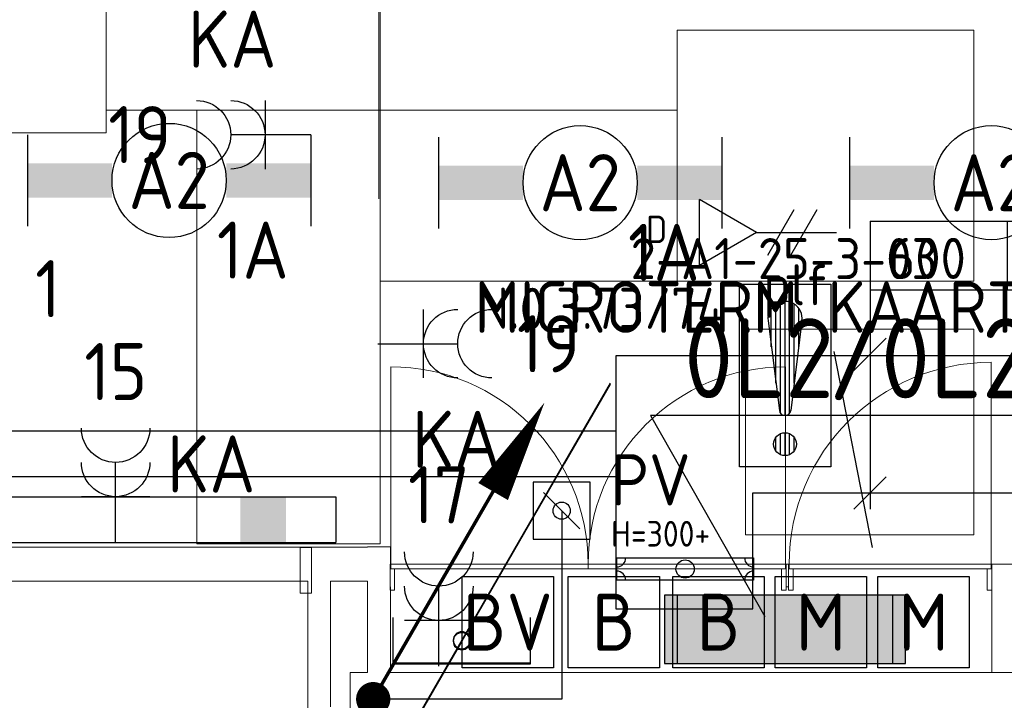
# Model space of a CAD drawing. Header units: millimetres. Extents: x -39149 to 267781, y -2340 to 58540.
# Tile 77 of 244: x 5638 to 9950, y 35704 to 38685. Entities that reach past the tile are written whole.
import ezdxf
from ezdxf.enums import TextEntityAlignment as Align

# ---------------------------------------------------------------- set-up
doc = ezdxf.new("R2010")
doc.units = ezdxf.units.MM
doc.header["$LTSCALE"] = 100
doc.header["$MEASUREMENT"] = 0
for name, pattern in [('B0605', [141, 70, -35, 1, -35]), ('B0701', [46.823999, 31.199999, -15.624]), ('E_GOOT2', [2000, 1000, 1000])]:
    doc.linetypes.add(name, pattern=pattern)
for name, color, linetype in [('00  Bestaand', 7, 'Continuous'), ('00  Bestaand Deuren', 7, 'Continuous'), ('00  Bestaande kolommen', 7, 'Continuous'), ('000025--', 2, 'Continuous'), ('00ATT025', 2, 'Continuous'), ('82 Interieur', 7, 'Continuous'), ('A Stramien', 7, 'Continuous'), ('AL$1A---_ALGEMEEN', 8, 'Continuous'), ('AL$1A---_ALGEMEEN--bestaand', 9, 'Continuous'), ('EL6122--_L', 4, 'Continuous'), ('EL6131--_KG', 3, 'Continuous'), ('EL6212--_LAAGSPANNING', 3, 'Continuous'), ('EL6221--_KRACHT_400', 3, 'Continuous'), ('EL6222--_KRACHT_230', 3, 'Continuous'), ('EL6311--_LICHT_BINNEN', 3, 'Continuous'), ('EL6441--_DATACOM', 3, 'Continuous'), ('EL6511--_BRANDMELD', 3, 'Continuous'), ('EL6522--_TOEGANG_BRAAK', 3, 'Continuous'), ('EL6523--', 3, 'Continuous'), ('EM6131--bestaand', 7, 'Continuous'), ('GEM-LEID--bestaand', 7, 'Continuous'), ('handhaven - AL$1A---_ALGEMEEN', 8, 'Continuous'), ('LADDERBAANB26--bestaand', 7, 'Continuous')]:
    doc.layers.add(name, color=color, linetype=linetype)
doc.styles.add('buro-012', font='isocp.shx', dxfattribs={"height": 120})
doc.styles.add('BURO-018', font='isocp.shx', dxfattribs={"height": 180})
doc.styles.add('BURO-025', font='isocp.shx', dxfattribs={"height": 250})
doc.styles.add('buro-035', font='isocp.shx', dxfattribs={"height": 350})
doc.styles.add('GENERATED_STYLE_3', font='swiss.ttf', dxfattribs={"width": 0.96})
doc.styles.add('ISO25', font='ISO', dxfattribs={"height": 225})
doc.styles.add('STABICAD-012', font='ISOCP.SHX', dxfattribs={"height": 1.2})
doc.styles.add('STABICAD-018', font='ISOCP.SHX', dxfattribs={"height": 1.8})

# ---------------------------------------------------------------- blocks, each defined once
blk = doc.blocks.new('Wall_30_7', base_point=(7161.5, 35575))
at = {"layer": '00  Bestaand', "color": 8, "linetype": 'Continuous', "lineweight": 0}
for p, q in [((7261.5, 36376), (7161.5, 36376)), ((7261.5, 36300), (7261.5, 36376)), ((7161.5, 36225), (7161.5, 35825)), ((7261.5, 35825), (7261.5, 36200))]:
    blk.add_line(p, q, dxfattribs=at)
blk = doc.blocks.new('D1a bi h 14_8')
at = {"layer": '00  Bestaand Deuren', "color": 8, "linetype": 'Continuous', "lineweight": 0}
for p, q in [((-442, 0), (-442, 884)), ((-445, 0), (-425, 0)), ((-445, 0), (-445, -114)), ((-445, 0), (-445, -100)), ((-442, 0), (442, 0)), ((-442, -20), (-442, 0)), ((425, 0), (445, 0)), ((442, 0), (442, -20)), ((445, -114), (445, 0)), ((445, 0), (445, -100)), ((442, -20), (-442, -20)), ((-425, -20), (-425, -114)), ((425, -20), (425, -114)), ((-445, -114), (-425, -114)), ((425, -114), (445, -114))]:
    blk.add_line(p, q, dxfattribs=at)
blk.add_arc((-442, 0), 884, 0, 90, dxfattribs=at)
blk = doc.blocks.new('D2a bi h 14_2')
at = {"layer": '00  Bestaand Deuren', "color": 8, "linetype": 'Continuous', "lineweight": 0}
for p, q in [((-864.5, 0), (-864.5, 864.5)), ((864.5, 0), (864.5, 864.5)), ((-867.5, 0), (-847.5, 0)), ((-867.5, 0), (-867.5, -114)), ((-867.5, 0), (-867.5, -100)), ((-864.5, 0), (864.5, 0)), ((-864.5, -20), (-864.5, 0)), ((0, 0), (0, -20)), ((847.5, 0), (867.5, 0)), ((864.5, 0), (864.5, -20)), ((867.5, -114), (867.5, 0)), ((867.5, 0), (867.5, -100)), ((864.5, -20), (-864.5, -20)), ((-847.5, -20), (-847.5, -114)), ((847.5, -20), (847.5, -114)), ((-867.5, -114), (-847.5, -114)), ((847.5, -114), (867.5, -114))]:
    blk.add_line(p, q, dxfattribs=at)
for centre, start, end in [((-864.5, 0), 0, 90), ((864.5, 0), 90, 180)]:
    blk.add_arc(centre, 864.5, start, end, dxfattribs=at)
blk = doc.blocks.new('Wall_31_7', base_point=(7161.5, 36300))
at = {"layer": '00  Bestaand', "color": 8, "linetype": 'Continuous', "lineweight": 0}
for p, q in [((7260, 36300), (7260, 36200)), ((8995, 36300), (8995, 36200)), ((9005, 36300), (8995, 36300)), ((9005, 36300), (9005, 36200)), ((9895, 36300), (9895, 36200)), ((9995, 36300), (9895, 36300)), ((8995, 36200), (9005, 36200))]:
    blk.add_line(p, q, dxfattribs=at)
at = {"layer": '00  Bestaand Deuren', "color": 1, "linetype": 'Continuous', "lineweight": 0, "xscale": -1, "zscale": 1000}
blk.add_blockref('D1a bi h 14_8', (9450, 36300), dxfattribs=at)
at = {"layer": '00  Bestaand Deuren', "color": 1, "linetype": 'Continuous', "lineweight": 0, "zscale": 1000}
blk.add_blockref('D2a bi h 14_2', (8127.5, 36300), dxfattribs=at)
blk = doc.blocks.new('Wall_32_7', base_point=(9895, 35825))
at = {"layer": '00  Bestaand', "color": 8, "linetype": 'Continuous', "lineweight": 0}
for p, q in [((9895, 36200), (9895, 35825)), ((9995, 35825), (9995, 36200)), ((9895, 35825), (9995, 35825))]:
    blk.add_line(p, q, dxfattribs=at)
blk = doc.blocks.new('Wall_37_7', base_point=(6900, 32400))
at = {"layer": '00  Bestaand', "color": 8, "linetype": 'Continuous', "lineweight": 0}
for p, q in [((6900, 36225), (6900, 32400)), ((7000, 35675), (7000, 36225)), ((7000, 32825), (7000, 35575)), ((7000, 32500), (7000, 32725))]:
    blk.add_line(p, q, dxfattribs=at)
blk = doc.blocks.new('Wall_48_7', base_point=(11750, 35575))
at = {"layer": '00  Bestaande kolommen', "color": 8, "linetype": 'Continuous', "lineweight": 0}
for p, q in [((7161.5, 35825), (7086, 35825)), ((7086, 35825), (7086, 35575)), ((11750, 35825), (7261.5, 35825))]:
    blk.add_line(p, q, dxfattribs=at)
blk = doc.blocks.new('Wall_55_7', base_point=(11.5, 36300))
at = {"layer": '00  Bestaand', "color": 8, "linetype": 'Continuous', "lineweight": 0}
for p, q in [((7161.5, 36375), (223.6, 36375)), ((223.6, 36225), (6900, 36225)), ((7000, 36225), (7161.5, 36225))]:
    blk.add_line(p, q, dxfattribs=at)
blk = doc.blocks.new('Wall_213_7', base_point=(6866.5, 36373.2))
at = {"layer": '00  Bestaand', "color": 8, "linetype": 'Continuous', "lineweight": 0}
for p, q in [((6916.5, 36373.2), (6866.5, 36373.2)), ((6866.5, 36373.2), (6866.5, 36173.2)), ((6916.5, 36173.2), (6916.5, 36373.2)), ((6866.5, 36173.2), (6916.5, 36173.2))]:
    blk.add_line(p, q, dxfattribs=at)
blk = doc.blocks.new('Standard grid marker_2')
at = {"layer": 'A Stramien', "color": 8, "linetype": 'B0605', "lineweight": 0}
blk.add_line((4000, 0), (72400, 0), dxfattribs=at)
at = {"layer": 'A Stramien', "color": 4, "lineweight": 0, "style": 'GENERATED_STYLE_3'}
blk.add_attdef('AC_MARKERTEXT_1', text='', height=100, dxfattribs=at).set_placement((-139.2, -80), align=Align.BOTTOM_LEFT)
blk = doc.blocks.new('Standard grid marker_12')
at = {"layer": 'A Stramien', "color": 8, "linetype": 'B0605', "lineweight": 0}
blk.add_line((4000, 0), (46394.8, 0), dxfattribs=at)
at = {"layer": 'A Stramien', "color": 4, "lineweight": 0, "style": 'GENERATED_STYLE_3'}
blk.add_attdef('AC_MARKERTEXT_1', text='', height=100, rotation=90, dxfattribs=at).set_placement((-20, -47.1), align=Align.BOTTOM_LEFT)
blk = doc.blocks.new('*U1844')
at = {"layer": 'handhaven - AL$1A---_ALGEMEEN', "color": 0, "linetype": 'Continuous'}
for p, q in [((-6.2, 2), (-6.2, -2)), ((6.2, 2), (6.2, -2))]:
    blk.add_line(p, q, dxfattribs=at)
blk.add_circle((0, 0), 2.5, dxfattribs=at)
for points in [[(-2.5, 0.75), (-6.2, 0.75), (-2.5, -0.75), (-6.2, -0.75)], [(2.5, 0.75), (6.2, 0.75), (2.5, -0.75), (6.2, -0.75)]]:
    blk.add_solid(points, dxfattribs=at)
at = {"layer": 'handhaven - AL$1A---_ALGEMEEN', "color": 0, "linetype": 'Continuous', "style": 'BURO-018'}
for tag, p in [('CIRCUIT', (0, 5)), ('PANEL', (0, 5)), ('SUBCIRCUIT', (4.5, 5)), ('LIGHTFIXTURECODE', (0, 0)), ('SWITCHCODE', (4.5, -3))]:
    blk.add_attdef(tag, text='', height=1.8, dxfattribs=at).set_placement(p, align=Align.MIDDLE)
blk = doc.blocks.new('*U1845')
at = {"layer": 'handhaven - AL$1A---_ALGEMEEN', "color": 0, "linetype": 'Continuous'}
for p, q in [((-6.2, 2), (-6.2, -2)), ((6.2, 2), (6.2, -2))]:
    blk.add_line(p, q, dxfattribs=at)
blk.add_circle((0, 0), 2.5, dxfattribs=at)
for points in [[(-2.5, 0.75), (-6.2, 0.75), (-2.5, -0.75), (-6.2, -0.75)], [(2.5, 0.75), (6.2, 0.75), (2.5, -0.75), (6.2, -0.75)]]:
    blk.add_solid(points, dxfattribs=at)
at = {"layer": 'handhaven - AL$1A---_ALGEMEEN', "color": 0, "linetype": 'Continuous', "style": 'BURO-018'}
for tag, p in [('CIRCUIT', (0, 5)), ('PANEL', (0, 5)), ('SUBCIRCUIT', (4.5, 5)), ('LIGHTFIXTURECODE', (0, 0)), ('SWITCHCODE', (4.5, -3))]:
    blk.add_attdef(tag, text='', height=1.8, dxfattribs=at).set_placement(p, align=Align.MIDDLE)
blk = doc.blocks.new('*U1851')
at = {"layer": 'handhaven - AL$1A---_ALGEMEEN', "color": 0, "linetype": 'Continuous'}
for p, q in [((-6.2, 2), (-6.2, -2)), ((6.2, 2), (6.2, -2))]:
    blk.add_line(p, q, dxfattribs=at)
blk.add_circle((0, 0), 2.5, dxfattribs=at)
for points in [[(-2.5, 0.75), (-6.2, 0.75), (-2.5, -0.75), (-6.2, -0.75)], [(2.5, 0.75), (6.2, 0.75), (2.5, -0.75), (6.2, -0.75)]]:
    blk.add_solid(points, dxfattribs=at)
at = {"layer": 'handhaven - AL$1A---_ALGEMEEN', "color": 0, "linetype": 'Continuous', "style": 'BURO-018'}
for tag, p in [('CIRCUIT', (0, 5)), ('PANEL', (0, 5)), ('SUBCIRCUIT', (4.5, 5)), ('LIGHTFIXTURECODE', (0, 0)), ('SWITCHCODE', (4.5, -3))]:
    blk.add_attdef(tag, text='', height=1.8, dxfattribs=at).set_placement(p, align=Align.MIDDLE)
blk = doc.blocks.new('16008')
at = {"layer": 'AL$1A---_ALGEMEEN--bestaand', "color": 0, "linetype": 'Continuous'}
for points in [[(6.5, 12.258), (4.5, 8.794), (0, 1)], [(0, 1), (-2, -2.464), (-6.5, -10.258)]]:
    blk.add_lwpolyline(points, dxfattribs=at)
blk.add_lwpolyline([(-0.375, 1, 1), (0.375, 1, 1)], format="xyb", close=True, dxfattribs=at)
blk = doc.blocks.new('910-DWG6')
at = {"layer": 'GEM-LEID--bestaand'}
for p, q in [((-3, 0.492), (-3, -0.492)), ((-3, 0.492), (-3, -0.492)), ((-3, 0.492), (3, 0.492)), ((3, 0.492), (3, -0.492)), ((3, -0.492), (-3, -0.492))]:
    blk.add_line(p, q, dxfattribs=at)
blk.add_circle((0, 0), 0.4, dxfattribs=at)
for centre, start, end in [((-3, 0.492), 270, 0), ((3, 0.492), 180, 270), ((-3, -0.492), 0, 90), ((3, -0.492), 90, 180)]:
    blk.add_arc(centre, 0.4, start, end, dxfattribs=at)
blk = doc.blocks.new('16002EB')
at = {"layer": 'EM6131--bestaand'}
for p, q in [((0, 0), (0, -300)), ((0, 0), (1200, 0)), ((600, 0), (600, -300)), ((900, 0), (900, -300)), ((1200, 0), (1200, -300)), ((0, -300), (1200, -300))]:
    blk.add_line(p, q, dxfattribs=at)
at = {"color": 0, "linetype": 'Continuous', "style": 'BURO-018'}
for tag, p in [('E_TEXT1', (250, -163)), ('E_TEXT9', (750, -163)), ('E_TEXT10', (1250, -163))]:
    blk.add_attdef(tag, text='', height=180, dxfattribs=at).set_placement(p, align=Align.MIDDLE)
blk = doc.blocks.new('E00153')
at = {"color": 0, "linetype": 'Continuous'}
for p, q in [((-1.443, 7), (1.443, 7)), ((0, 4.5), (-1.443, 7)), ((0, 4.5), (1.443, 7)), ((0, 4.5), (0, 1)), ((-1, 4), (1, 2.845)), ((-1, 3), (1, 1.845))]:
    blk.add_line(p, q, dxfattribs=at)
at = {"color": 7, "style": 'BURO-018'}
for tag, p in [('COMMENT1', (-6, 12)), ('COMMENT2', (6, 12)), ('DATACOM1', (-6, 9)), ('DATACOM2', (6, 9))]:
    blk.add_attdef(tag, text='', height=1.8, dxfattribs=at).set_placement(p, align=Align.MIDDLE)
at = {"color": 0, "style": 'BURO-018'}
blk.add_attdef('TEXT1', text='', height=1.8, dxfattribs=at).set_placement((2.5, 6), align=Align.MIDDLE)
at = {"color": 0, "linetype": 'Continuous', "style": 'BURO-018', "flags": 1}
blk.add_attdef('ARTICLECODE', text='', height=1.8, dxfattribs=at).set_placement((0, 0), align=Align.MIDDLE)
blk = doc.blocks.new('E00150')
at = {"layer": 'AL$1A---_ALGEMEEN--bestaand', "color": 0, "linetype": 'Continuous'}
for p, q in [((-2, -2), (-2, 2)), ((-2, 2), (2, 2)), ((2, 2), (2, -2)), ((2, -2), (-2, -2))]:
    blk.add_line(p, q, dxfattribs=at)
at = {"layer": 'AL$1A---_ALGEMEEN--bestaand', "color": 0, "linetype": 'Continuous', "style": 'BURO-018'}
for tag, p in [('COMMENT1', (0, 7)), ('DATACOM1', (0, 4)), ('TEXT1', (0, 0))]:
    blk.add_attdef(tag, text='', height=1.8, dxfattribs=at).set_placement(p, align=Align.MIDDLE)
at = {"layer": 'AL$1A---_ALGEMEEN--bestaand', "color": 0, "linetype": 'Continuous', "style": 'BURO-018', "flags": 1}
blk.add_attdef('ARTICLECODE', text='', height=1.8, dxfattribs=at).set_placement((0, 0), align=Align.MIDDLE)
blk = doc.blocks.new('111304DW')
at = {"layer": 'AL$1A---_ALGEMEEN--bestaand', "color": 0, "linetype": 'Continuous'}
for p, q in [((-3, 9.982), (-3, 7.482)), ((1.299, 9.25), (-1.299, 9.25)), ((-3, 8.732), (1.5, 6.134)), ((1.161, 9.05), (-1.161, 9.05)), ((0.963, 8.85), (-0.963, 8.85)), ((0.654, 8.65), (-0.654, 8.65)), ((-1.5, 8.5), (1.5, 8.5)), ((0, 1), (0, 8.5)), ((1.5, 5.134), (-1.5, 6.866)), ((1.5, 4.134), (-1.5, 5.866)), ((1.5, 3.134), (-1.5, 4.866)), ((1.5, 2.134), (-1.5, 3.866))]:
    blk.add_line(p, q, dxfattribs=at)
blk.add_lwpolyline([(-1.683, 7.116, 1), (-2.183, 7.116, 1)], format="xyb", close=True, dxfattribs=at)
blk.add_circle((-1.933, 7.116), 0.5, dxfattribs=at)
blk.add_arc((0, 10), 1.5, 180, 0, dxfattribs=at)
at = {"layer": 'AL$1A---_ALGEMEEN--bestaand', "color": 0, "linetype": 'Continuous', "style": 'BURO-018'}
for tag, p in [('CIRCUIT', (0, 12.5)), ('PANEL', (0, 12.5)), ('SUBCIRCUIT', (4.5, 12.5))]:
    blk.add_attdef(tag, text='', height=1.8, dxfattribs=at).set_placement(p, align=Align.MIDDLE)
at = {"layer": 'AL$1A---_ALGEMEEN--bestaand', "color": 0, "linetype": 'Continuous', "style": 'BURO-018', "flags": 1}
for tag, p in [('POWERCODE', (13, 12.5)), ('ARTICLECODE', (0, 0))]:
    blk.add_attdef(tag, text='', height=1.8, dxfattribs=at).set_placement(p, align=Align.MIDDLE)
blk = doc.blocks.new('111304A')
at = {"layer": 'AL$1A---_ALGEMEEN', "color": 0, "linetype": 'Continuous'}
for p, q in [((0, 1), (0, 4.5)), ((-1.5, 3), (1.5, 3))]:
    blk.add_line(p, q, dxfattribs=at)
for centre in [(0, 6), (0, 4.5)]:
    blk.add_arc(centre, 1.5, 180, 0, dxfattribs=at)
at = {"layer": 'AL$1A---_ALGEMEEN', "color": 0, "linetype": 'Continuous', "style": 'BURO-018'}
for tag, p in [('CIRCUIT', (0, 8.5)), ('PANEL', (0, 8.5)), ('SUBCIRCUIT', (4.5, 8.5))]:
    blk.add_attdef(tag, text='', height=1.8, dxfattribs=at).set_placement(p, align=Align.MIDDLE)
at = {"layer": 'AL$1A---_ALGEMEEN', "color": 0, "linetype": 'Continuous', "style": 'BURO-018', "flags": 1}
for tag, p in [('POWERCODE', (13, 8.5)), ('ARTICLECODE', (0, 0))]:
    blk.add_attdef(tag, text='', height=1.8, dxfattribs=at).set_placement(p, align=Align.MIDDLE)
blk = doc.blocks.new('1116A4C')
at = {"color": 0, "linetype": 'Continuous'}
for p, q in [((-5, 4), (-5, 1)), ((5, 4), (-5, 4)), ((5, 1), (5, 4)), ((-5, 1), (5, 1))]:
    blk.add_line(p, q, dxfattribs=at)
blk.add_solid([(-5, 4), (-5, 1), (5, 4), (5, 1)], dxfattribs=at)
at = {"color": 0, "linetype": 'Continuous', "style": 'BURO-018'}
for tag, p in [('PANEL', (0, 15)), ('CIRCUIT', (0, 9)), ('SUBCIRCUIT', (4.5, 9)), ('PANELNAME', (0, 6))]:
    blk.add_attdef(tag, text='', height=1.8, dxfattribs=at).set_placement(p, align=Align.MIDDLE)
at = {"color": 0, "linetype": 'Continuous', "style": 'BURO-018', "flags": 1}
blk.add_attdef('ARTICLECODE', text='', height=1.8, dxfattribs=at).set_placement((0, 0), align=Align.MIDDLE)
at = {"layer": 'EL6222--_KRACHT_230', "color": 1, "style": 'STABICAD-012', "flags": 1}
blk.add_attdef('CASCADINGPANEL', text='', height=1.8, dxfattribs=at).set_placement((395.391, 125.983), align=Align.MIDDLE_CENTER)
blk = doc.blocks.new('P6122003')
at = {"linetype": 'Continuous'}
for points in [[(7.5, 12.99, 0, 1.5, 0), (5.25, 9.093, 1.5, 1.5, 0)], [(-7.5, -12.99, 0, 1.5, 0), (-5.25, -9.093, 1.5, 1.5, 0)]]:
    blk.add_lwpolyline(points, format="xyseb", dxfattribs=at)
at = {"linetype": 'Continuous', "const_width": 0.15}
for points in [[(0, 0), (6.794, 11.768)], [(-6.794, -11.768), (0, 0)]]:
    blk.add_lwpolyline(points, dxfattribs=at)
at = {"const_width": 0.75}
blk.add_lwpolyline([(-0.375, 0, 1), (0.375, 0, 1)], format="xyb", close=True, dxfattribs=at)
blk = doc.blocks.new('P6122011')
for p, q in [((2.5, 2.5), (-2.5, 2.5)), ((-2.5, 2.5), (-2.5, -2.5)), ((2.5, -2.5), (2.5, 2.5)), ((-2.5, -2.5), (2.5, -2.5))]:
    blk.add_line(p, q)
at = {"linetype": 'Continuous'}
blk.add_line((-1.591, -1.591), (1.591, 1.591), dxfattribs=at)
blk.add_circle((0, 0), 0.75, dxfattribs=at)
at = {"layer": '000025--', "linetype": 'Continuous', "style": 'ISO25'}
for tag, p in [('E_AARDCODE', (-0.01, -5)), ('E_TEKST', (-0.564, -8.095))]:
    blk.add_attdef(tag, text='', height=2.25, dxfattribs=at).set_placement(p, align=Align.MIDDLE)
blk = doc.blocks.new('*X1918')
at = {"layer": 'AL$1A---_ALGEMEEN--bestaand', "color": 0, "linetype": 'Continuous'}
for p, q in [((160, 197.25), (160, 202.25)), ((159.4, 200.262), (159.4, 201.95)), ((159.6, 198.675), (159.6, 202.134)), ((159.8, 197.35), (159.8, 202.223)), ((160.2, 197.35), (160.2, 202.223)), ((160.4, 198.675), (160.4, 202.134)), ((160.6, 200.262), (160.6, 201.95)), ((159.6, 195.7), (159.6, 196.3)), ((159.8, 195.542), (159.8, 196.458)), ((160, 195.5), (160, 196.5)), ((160.2, 195.542), (160.2, 196.458)), ((160.4, 195.7), (160.4, 196.3))]:
    blk.add_line(p, q, dxfattribs=at)
blk = doc.blocks.new('1116A7')
at = {"layer": 'AL$1A---_ALGEMEEN--bestaand', "color": 0, "linetype": 'Continuous'}
for p, q in [((-2, -4), (-2, 4)), ((-2, 4), (2, 4)), ((2, 4), (2, -4)), ((-0.744, 2.406), (-0.248, -1.531)), ((0.744, 2.406), (0.248, -1.531)), ((2, -4), (-2, -4))]:
    blk.add_line(p, q, dxfattribs=at)
blk.add_circle((0, -3), 0.5, dxfattribs=at)
for centre, radius, start, end in [((0, 2.5), 0.75, 352.8192, 187.1808), ((0, -1.5), 0.25, 187.1808, 352.8192)]:
    blk.add_arc(centre, radius, start, end, dxfattribs=at)
blk.add_blockref('*X1918', (-160, -199), dxfattribs=at)
at = {"layer": 'AL$1A---_ALGEMEEN--bestaand', "color": 0, "linetype": 'Continuous', "style": 'BURO-018'}
blk.add_attdef('TEXT1', text='', height=1.8, dxfattribs=at).set_placement((0, 6.5), align=Align.MIDDLE)
at = {"layer": 'AL$1A---_ALGEMEEN--bestaand', "color": 0, "linetype": 'Continuous', "style": 'BURO-018', "flags": 1}
blk.add_attdef('ARTICLECODE', (0, 0), '', height=1.8, dxfattribs=at)
at = {"layer": 'EL6221--_KRACHT_400', "color": 1, "style": 'STABICAD-012'}
blk.add_attdef('FIREPROTECTION_PANEL', text='', height=1.8, dxfattribs=at).set_placement((716.247, 450.773), align=Align.MIDDLE)
at = {"layer": 'EL6222--_KRACHT_230', "color": 1, "style": 'STABICAD-018'}
for tag in ['FIREPROTECTION_HARDWARENUMBER', 'FIREPROTECTION_ZONE']:
    blk.add_attdef(tag, (0, 0), '', height=1.8, dxfattribs=at)
at = {"layer": 'EL6311--_LICHT_BINNEN', "color": 1, "style": 'STABICAD-018'}
blk.add_attdef('CODING2', (0, 0), '', height=1.8, dxfattribs=at)
at = {"layer": 'EL6441--_DATACOM', "color": 1, "style": 'STABICAD-018'}
blk.add_attdef('CODING1', (0, 0), '', height=1.8, dxfattribs=at)

msp = doc.modelspace()

# ---------------------------------------------------------------- linework, layer by layer
at = {"layer": '82 Interieur', "color": 8, "linetype": 'B0701', "lineweight": 0}
for p, q in [((6017.5, 39289.1), (6017.5, 38189.1)), ((6017.5, 39189.1), (6017.5, 38289.1)), ((7217.5, 38289.1), (7217.5, 39189.1)), ((8517.2, 38639.1), (9817.2, 38639.1)), ((8517.2, 37539.1), (8517.2, 38639.1)), ((9817.2, 38639.1), (9817.2, 37539.1)), ((6017.5, 38289.1), (7217.5, 38289.1)), ((7217.5, 38289.1), (6414.5, 38289.1)), ((6414.5, 38289.1), (6414.5, 36389.1)), ((7217.5, 36389.1), (7217.5, 38289.1)), ((7217.5, 38289.1), (8517.2, 38289.1)), ((7217.5, 37539.1), (7217.5, 38289.1)), ((8517.2, 38289.1), (8517.2, 37539.1)), ((6017.5, 38189.1), (4217.5, 38189.1)), ((8517.2, 37539.1), (7217.5, 37539.1)), ((9817.2, 37539.1), (8517.2, 37539.1)), ((9817.2, 37329.1), (8817.2, 37329.1)), ((8817.2, 37329.1), (8817.2, 36429.1)), ((9817.2, 36429.1), (9817.2, 37329.1)), ((8817.2, 36429.1), (9817.2, 36429.1)), ((6414.5, 36389.1), (7217.5, 36389.1))]:
    msp.add_line(p, q, dxfattribs=at)
at = {"layer": 'EL6122--_L', "linetype": 'Continuous'}
for p, q in [((8011.9, 36534.2), (8011.9, 35708.8)), ((8011.9, 35708.8), (7186.5, 35708.8))]:
    msp.add_line(p, q, dxfattribs=at)
at = {"layer": 'EL6131--_KG'}
for p, q in [((8248.9, 37212.3), (8248.9, 36104.6)), ((11788.9, 37212.3), (8248.9, 37212.3)), ((8848.9, 36104.6), (8848.9, 36612.3)), ((8848.9, 36612.3), (12784.6, 36612.3)), ((338.9, 36595.5), (7022.9, 36595.5)), ((7022.9, 36595.5), (7022.9, 36395.5)), ((338.9, 36395.5), (7022.9, 36395.5)), ((8248.9, 36104.6), (8848.9, 36104.6))]:
    msp.add_line(p, q, dxfattribs=at)
at = {"layer": 'EL6131--_KG', "linetype": 'E_GOOT2'}
for p, q in [((3834.4, 36883.4), (8248.9, 36883.4)), ((329.1, 36683.4), (8248.9, 36683.4))]:
    msp.add_line(p, q, dxfattribs=at)
at = {"layer": 'EL6131--_KG'}
msp.add_solid([(6604, 36395.5), (6604, 36595.5), (6804, 36395.5), (6804, 36595.5)], dxfattribs=at)
at = {"layer": 'EL6212--_LAAGSPANNING', "linetype": 'Continuous'}
for p, q in [((10558.5, 36951.4), (8400.3, 36951.4)), ((8400.3, 36951.4), (8901.8, 36070.6))]:
    msp.add_line(p, q, dxfattribs=at)
at = {"layer": 'EL6522--_TOEGANG_BRAAK', "linetype": 'Continuous'}
msp.add_line((9372.5, 36372.3), (9204.6, 37231.6), dxfattribs=at)
at = {"layer": 'EM6131--bestaand'}
for p, q in [((9362.4, 37502.2), (9362.4, 36541.3)), ((9291.7, 37147.7), (9433.1, 37289.1)), ((9291.7, 36541.3), (9433.1, 36682.7))]:
    msp.add_line(p, q, dxfattribs=at)
at = {"layer": 'LADDERBAANB26--bestaand', "linetype": 'Continuous'}
for points in [[(7874.2, 36062.4), (7874.2, 35862.4), (7274.2, 35862.4), (7274.2, 36062.4)], [(7874.3, 36066.8), (7874.3, 35866.8), (7274.3, 35866.8), (7274.3, 36066.8)]]:
    msp.add_lwpolyline(points, dxfattribs=at)

# ---------------------------------------------------------------- block references
at = {"layer": '00  Bestaand', "color": 1, "lineweight": 0}
for name, p in [('Wall_31_7', (7161.5, 36300)), ('Wall_55_7', (11.5, 36300)), ('Wall_30_7', (7161.5, 35575)), ('Wall_37_7', (6900, 32400)), ('Wall_32_7', (9895, 35825))]:
    msp.add_blockref(name, p, dxfattribs=at)
at = {"layer": '00  Bestaand', "color": 251, "lineweight": 0}
msp.add_blockref('Wall_213_7', (6866.5, 36373.2), dxfattribs=at)
at = {"layer": '00  Bestaande kolommen', "color": 1, "lineweight": 0}
msp.add_blockref('Wall_48_7', (11750, 35575), dxfattribs=at)
at = {"layer": 'A Stramien', "color": 1, "linetype": 'Continuous', "lineweight": 0, "zscale": 1000, "rotation": 270}
msp.add_blockref('Standard grid marker_12', (7211.5, 48900), dxfattribs=at)
at = {"layer": 'A Stramien', "color": 1, "linetype": 'Continuous', "lineweight": 0, "zscale": 1000}
msp.add_blockref('Standard grid marker_2', (-5988.5, 36300), dxfattribs=at)
at = {"layer": 'EL6122--_L', "xscale": 100, "yscale": 100, "zscale": 100}
msp.add_blockref('P6122003', (7186.5, 35708.8), dxfattribs=at)
at = {"layer": 'EL6122--_L', "linetype": 'Continuous', "xscale": 50, "yscale": 50, "zscale": 50, "rotation": 90}
msp.add_blockref('P6122011', (8011.9, 36534.2), dxfattribs=at)
at = {"layer": 'EL6131--_KG', "xscale": 100, "yscale": 100, "zscale": 100}
msp.add_blockref('910-DWG6', (8552.4, 36278.7), dxfattribs=at)
at = {"layer": 'EL6212--_LAAGSPANNING', "linetype": 'Continuous'}
ref = msp.add_blockref('1116A4C', (8961.5, 35764.6), dxfattribs=dict(at, xscale=100, yscale=100, zscale=100))
ref.add_attrib('PANELNAME', '0L2', dxfattribs={"layer": '0', "linetype": 'ByBlock', "height": 350, "style": 'buro-035'}).set_placement((8876.1, 37202.3), align=Align.MIDDLE)
ref = msp.add_blockref('1116A4C', (9017.2, 35764.6), dxfattribs=dict(at, xscale=100, yscale=100, zscale=100))
ref.add_attrib('PANELNAME', '0L2N', dxfattribs={"layer": '0', "linetype": 'ByBlock', "height": 350, "style": 'buro-035'}).set_placement((9873, 37202.3), align=Align.MIDDLE)
at = {"layer": 'EL6221--_KRACHT_400', "linetype": 'Continuous'}
ref = msp.add_blockref('111304DW', (5422.6, 36291.9), dxfattribs=dict(at, xscale=100, yscale=100, zscale=100))
ref.add_attrib('CIRCUIT', '1', dxfattribs={"layer": '0', "linetype": 'ByBlock', "height": 250, "style": 'BURO-025'}).set_placement((5762.2, 37506.6), align=Align.MIDDLE)
ref.add_attrib('PANEL', 'KA', dxfattribs={"layer": '0', "linetype": 'ByBlock', "height": 250, "style": 'BURO-025'}).set_placement((5239.2, 37506.6), align=Align.MIDDLE)
at = {"layer": 'EL6222--_KRACHT_230', "linetype": 'Continuous'}
ref = msp.add_blockref('111304A', (7012.7, 38180.7), dxfattribs=dict(at, xscale=-100, yscale=100, zscale=100, rotation=90))
ref.add_attrib('CIRCUIT', '19', dxfattribs={"layer": '0', "linetype": 'ByBlock', "height": 250, "style": 'BURO-025'}).set_placement((6164.9, 38181.3), align=Align.MIDDLE)
ref.add_attrib('PANEL', 'KA', dxfattribs={"layer": '0', "linetype": 'ByBlock', "height": 250, "style": 'BURO-025'}).set_placement((6569.2, 38599.6), align=Align.MIDDLE)
ref = msp.add_blockref('111304A', (7106.6, 37265.7), dxfattribs=dict(at, xscale=-100, yscale=100, zscale=100, rotation=270))
ref.add_attrib('CIRCUIT', '19', dxfattribs={"layer": '0', "linetype": 'ByBlock', "height": 250, "style": 'BURO-025'}).set_placement((7954.4, 37265.1), align=Align.MIDDLE)
ref.add_attrib('PANEL', 'KA', dxfattribs={"layer": '0', "linetype": 'ByBlock', "height": 250, "style": 'BURO-025'}).set_placement((7550.1, 36846.8), align=Align.MIDDLE)
ref = msp.add_blockref('111304A', (6058.3, 36295.5), dxfattribs=dict(at, xscale=-100, yscale=100, zscale=100))
ref.add_attrib('CIRCUIT', '15', dxfattribs={"layer": '0', "linetype": 'ByBlock', "height": 250, "style": 'BURO-025'}).set_placement((6058.9, 37143.3), align=Align.MIDDLE)
ref.add_attrib('PANEL', 'KA', dxfattribs={"layer": '0', "linetype": 'ByBlock', "height": 250, "style": 'BURO-025'}).set_placement((6477.2, 36739), align=Align.MIDDLE)
ref = msp.add_blockref('111304A', (7473.8, 35753.7), dxfattribs=dict(at, xscale=-100, yscale=100, zscale=100))
ref.add_attrib('CIRCUIT', '17', dxfattribs={"layer": '0', "linetype": 'ByBlock', "height": 250, "style": 'BURO-025'}).set_placement((7473.8, 36603.7), align=Align.MIDDLE)
at = {"layer": 'EL6311--_LICHT_BINNEN', "linetype": 'Continuous'}
ref = msp.add_blockref('*U1851', (6292.7, 37980.7), dxfattribs=dict(at, xscale=100, yscale=100, zscale=100))
ref.add_attrib('LIGHTFIXTURECODE', 'A2', dxfattribs={"layer": '0', "linetype": 'ByBlock', "height": 250, "style": 'BURO-025'}).set_placement((6292.7, 37980.7), align=Align.MIDDLE)
ref.add_attrib('CIRCUIT', '1A', dxfattribs={"layer": '0', "linetype": 'ByBlock', "height": 250, "style": 'BURO-025'}).set_placement((6659.1, 37675.3), align=Align.MIDDLE)
ref = msp.add_blockref('*U1844', (8092.7, 37970.7), dxfattribs=dict(at, xscale=100, yscale=100, zscale=100))
ref.add_attrib('LIGHTFIXTURECODE', 'A2', dxfattribs={"layer": '0', "linetype": 'ByBlock', "height": 250, "style": 'BURO-025'}).set_placement((8092.7, 37970.7), align=Align.MIDDLE)
ref.add_attrib('CIRCUIT', '1A', dxfattribs={"layer": '0', "linetype": 'ByBlock', "height": 250, "style": 'BURO-025'}).set_placement((8459.1, 37665.3), align=Align.MIDDLE)
ref = msp.add_blockref('*U1845', (9892.7, 37970.7), dxfattribs=dict(at, xscale=100, yscale=100, zscale=100))
ref.add_attrib('LIGHTFIXTURECODE', 'A2', dxfattribs={"layer": '0', "linetype": 'ByBlock', "height": 250, "style": 'BURO-025'}).set_placement((9892.7, 37970.7), align=Align.MIDDLE)
ref.add_attrib('CIRCUIT', '1A', dxfattribs={"layer": '0', "linetype": 'ByBlock', "height": 250, "style": 'BURO-025'}).set_placement((10259.1, 37665.3), align=Align.MIDDLE)
at = {"layer": 'EL6441--_DATACOM', "linetype": 'Continuous'}
ref = msp.add_blockref('E00153', (9315.1, 37752.7), dxfattribs=dict(at, xscale=100, yscale=100, zscale=100, rotation=90))
ref.add_attrib('ARTICLECODE', 'plf.', dxfattribs={"layer": '0', "color": 3, "linetype": 'ByBlock', "height": 180, "style": 'BURO-018'}).set_placement((9062.2, 37497.1), align=Align.MIDDLE)
ref.add_attrib('DATACOM1', 'N.0.3.73/74', dxfattribs={"layer": '0', "color": 1, "linetype": 'ByBlock', "height": 180, "style": 'BURO-018'}).set_placement((8183.5, 37420.8), align=Align.MIDDLE)
ref.add_attrib('TEXT1', 'D', dxfattribs={"layer": '0', "color": 3, "linetype": 'ByBlock', "height": 120, "style": 'buro-012'}).set_placement((8427.6, 37766.2), align=Align.MIDDLE)
at = {"layer": 'EL6511--_BRANDMELD', "linetype": 'Continuous'}
ref = msp.add_blockref('1116A7', (8989.8, 37125.6), dxfattribs=dict(at, xscale=100, yscale=100))
ref.add_attrib('CODING1', '2-A1-25-3-03', dxfattribs={"layer": '0', "color": 1, "linetype": 'ByBlock', "height": 180, "style": 'STABICAD-018'}).set_placement((8985.6, 37638.4), align=Align.MIDDLE)
at = {"layer": 'EL6523--', "linetype": 'Continuous'}
ref = msp.add_blockref('E00150', (7775.7, 36046.2), dxfattribs=dict(at, xscale=100, yscale=100, zscale=100, rotation=270))
ref.add_attrib('TEXT1', 'BV', dxfattribs={"layer": '0', "linetype": 'ByBlock', "height": 250, "style": 'BURO-025'}).set_placement((7775.7, 36046.2), align=Align.MIDDLE)
at = {"layer": 'EL6523--'}
ref = msp.add_blockref('E00150', (7775.7, 36046.2), dxfattribs=dict(at, xscale=100, yscale=100, zscale=100, rotation=270))
ref.add_attrib('E_TEXT1', 'BV', dxfattribs={"layer": '00ATT025', "height": 250, "style": 'BURO-025'}).set_placement((7775.7, 36046.2), align=Align.MIDDLE)
at = {"layer": 'EL6523--', "linetype": 'Continuous'}
ref = msp.add_blockref('E00150', (8240, 36046.2), dxfattribs=dict(at, xscale=100, yscale=100, zscale=100, rotation=270))
ref.add_attrib('TEXT1', 'B', dxfattribs={"layer": '0', "linetype": 'ByBlock', "height": 250, "style": 'BURO-025'}).set_placement((8240, 36046.2), align=Align.MIDDLE)
at = {"layer": 'EL6523--'}
ref = msp.add_blockref('E00150', (8240, 36046.2), dxfattribs=dict(at, xscale=100, yscale=100, zscale=100, rotation=270))
ref.add_attrib('E_TEXT1', 'B', dxfattribs={"layer": '00ATT025', "height": 250, "style": 'BURO-025'}).set_placement((8240, 36046.2), align=Align.MIDDLE)
at = {"layer": 'EL6523--', "linetype": 'Continuous'}
ref = msp.add_blockref('E00150', (8699.1, 36046.2), dxfattribs=dict(at, xscale=100, yscale=100, zscale=100, rotation=270))
ref.add_attrib('TEXT1', 'B', dxfattribs={"layer": '0', "linetype": 'ByBlock', "height": 250, "style": 'BURO-025'}).set_placement((8699.1, 36046.2), align=Align.MIDDLE)
at = {"layer": 'EL6523--'}
ref = msp.add_blockref('E00150', (8699.1, 36046.2), dxfattribs=dict(at, xscale=100, yscale=100, zscale=100, rotation=270))
ref.add_attrib('E_TEXT1', 'B', dxfattribs={"layer": '00ATT025', "height": 250, "style": 'BURO-025'}).set_placement((8699.1, 36046.2), align=Align.MIDDLE)
at = {"layer": 'EL6523--', "linetype": 'Continuous'}
ref = msp.add_blockref('E00150', (9147.2, 36046.2), dxfattribs=dict(at, xscale=100, yscale=100, zscale=100, rotation=270))
ref.add_attrib('TEXT1', 'M', dxfattribs={"layer": '0', "linetype": 'ByBlock', "height": 250, "style": 'BURO-025'}).set_placement((9147.2, 36046.2), align=Align.MIDDLE)
at = {"layer": 'EL6523--'}
ref = msp.add_blockref('E00150', (9147.2, 36046.2), dxfattribs=dict(at, xscale=100, yscale=100, zscale=100, rotation=270))
ref.add_attrib('E_TEXT1', 'M', dxfattribs={"layer": '00ATT025', "height": 250, "style": 'BURO-025'}).set_placement((9147.2, 36046.2), align=Align.MIDDLE)
at = {"layer": 'EL6523--', "linetype": 'Continuous'}
ref = msp.add_blockref('E00150', (9596.7, 36046.2), dxfattribs=dict(at, xscale=100, yscale=100, zscale=100, rotation=270))
ref.add_attrib('TEXT1', 'M', dxfattribs={"layer": '0', "linetype": 'ByBlock', "height": 250, "style": 'BURO-025'}).set_placement((9596.7, 36046.2), align=Align.MIDDLE)
at = {"layer": 'EL6523--'}
ref = msp.add_blockref('E00150', (9596.7, 36046.2), dxfattribs=dict(at, xscale=100, yscale=100, zscale=100, rotation=270))
ref.add_attrib('E_TEXT1', 'M', dxfattribs={"layer": '00ATT025', "height": 250, "style": 'BURO-025'}).set_placement((9596.7, 36046.2), align=Align.MIDDLE)
at = {"layer": 'EM6131--bestaand'}
ref = msp.add_blockref('16002EB', (9362.4, 37802.2), dxfattribs=at)
ref.add_attrib('E_TEXT1', '600', dxfattribs={"layer": '0', "color": 0, "linetype": 'Continuous', "height": 180, "style": 'BURO-018'}).set_placement((9612.4, 37639.2), align=Align.MIDDLE)
ref.add_attrib('E_TEXT9', '2', dxfattribs={"layer": '0', "color": 0, "linetype": 'Continuous', "height": 180, "style": 'BURO-018'}).set_placement((10112.4, 37639.2), align=Align.MIDDLE)
ref.add_attrib('E_TEXT10', 'V', dxfattribs={"layer": '0', "color": 0, "linetype": 'Continuous', "height": 180, "style": 'BURO-018'}).set_placement((10416.4, 37639.2), align=Align.MIDDLE)
at = {"layer": 'LADDERBAANB26--bestaand', "linetype": 'Continuous', "xscale": 100, "yscale": 100, "zscale": 100}
msp.add_blockref('16008', (7574.2, 35862.4), dxfattribs=at)
at = {"layer": 'LADDERBAANB26--bestaand', "xscale": 100, "yscale": 100, "zscale": 100}
msp.add_blockref('16008', (7574.3, 35866.8), dxfattribs=at)

# ---------------------------------------------------------------- texts
at = {"layer": 'EL6122--_L', "linetype": 'Continuous', "style": 'ISO25'}
for s, height, p in [('PV', 225, (8227.7, 36556.7)), ('H=300+', 112.5, (8227.7, 36376.7))]:
    msp.add_text(s, height=height, dxfattribs=at).set_placement(p)
at = {"layer": 'EL6212--_LAAGSPANNING', "style": 'buro-035'}
msp.add_text('/', height=350, dxfattribs=at).set_placement((9180, 37018))
at = {"layer": 'EL6523--', "linetype": 'Continuous', "style": 'ISO25'}
msp.add_text('MICROTERM KAARTLEZERS', height=225, dxfattribs=at).set_placement((7630.4, 37313.3))

doc.saveas('drawing.dxf')
